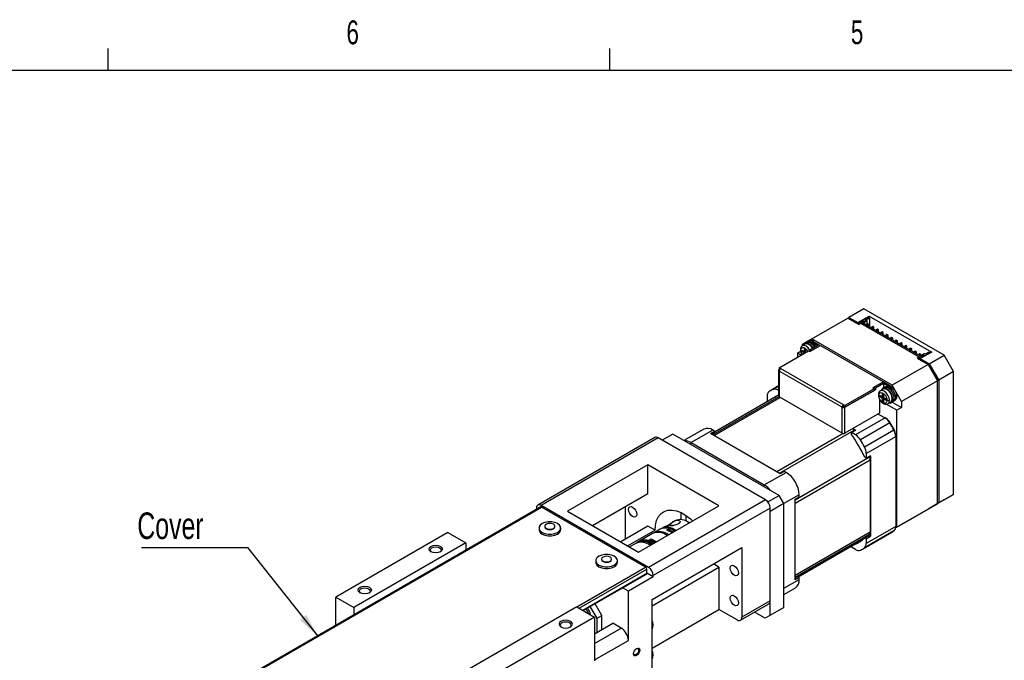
# Model space of a CAD drawing. Extents: x 11 to 421, y 5 to 275.
# Tile 4 of 7: x 107 to 205, y 211 to 275. Entities that reach past the tile are written whole.
import ezdxf
from ezdxf.enums import TextEntityAlignment as Align

# ---------------------------------------------------------------- set-up
doc = ezdxf.new("R2010")
doc.units = 0
doc.layers.get('0').update_dxf_attribs({"linetype": 'CONTINUOUS'})

# ---------------------------------------------------------------- blocks, each defined once
blk = doc.blocks.new('SW_NOTE_3')
at = {"color": 0, "linetype": 'CONTINUOUS'}
for p, q in [((-17.606, 8.829), (-7.011, 8.829)), ((-7.011, 8.829), (0, 0))]:
    blk.add_line(p, q, dxfattribs=at)
blk.add_solid([(0, 0), (-1.179, 2.128), (-1.806, 1.631)], dxfattribs=at)
at = {"color": 0, "linetype": 'CONTINUOUS', "width": 0.7}
blk.add_text('Cover', height=2.6458, dxfattribs=at).set_placement((-18.009, 8.896), align=Align.BOTTOM_LEFT)

msp = doc.modelspace()

# ---------------------------------------------------------------- linework, layer by layer
at = {"color": 7, "linetype": 'CONTINUOUS'}
for p, q in [((115.9129, 270.3087), (115.9129, 272.4626)), ((165.9192, 270.3087), (165.9192, 272.4626)), ((15.9068, 270.3087), (415.9568, 270.3087)), ((191.2493, 246.523), (189.7644, 245.6658)), ((199.2632, 241.8967), (191.2493, 246.523)), ((186.0639, 243.5295), (189.6465, 245.5977)), ((189.6465, 245.5977), (190.7543, 244.9582)), ((189.6466, 245.5977), (189.7644, 245.6658)), ((189.7644, 245.6658), (190.6601, 245.1487)), ((190.6601, 245.1487), (191.7914, 245.8018)), ((191.6972, 245.693), (190.7072, 245.1215)), ((191.4143, 245.4344), (191.7797, 245.6453)), ((191.4945, 245.3882), (191.4143, 245.4344)), ((191.4615, 245.4072), (191.8032, 245.6045)), ((191.6972, 245.693), (191.7797, 245.6453)), ((191.8032, 245.6045), (191.7797, 245.6453)), ((191.7914, 245.8018), (198.014, 242.2096)), ((191.7914, 245.6249), (191.7914, 245.8018)), ((191.8032, 245.6045), (191.8032, 244.7473)), ((190.6601, 245.0126), (190.6601, 245.1487)), ((190.8133, 245.0602), (190.7072, 245.1215)), ((190.7072, 245.1215), (190.7072, 244.9854)), ((190.9429, 245.067), (190.7543, 244.9582)), ((190.8133, 245.0602), (190.9311, 245.1283)), ((190.8188, 244.9954), (190.8133, 245.0602)), ((190.9311, 245.1283), (196.8473, 241.713)), ((190.9311, 245.1283), (190.9366, 245.0634)), ((196.7412, 241.7198), (190.9429, 245.067)), ((191.0136, 245.2031), (191.2446, 245.3365)), ((196.9769, 241.7606), (191.0136, 245.2031)), ((191.0608, 245.1759), (191.2682, 245.2956)), ((191.2446, 245.3365), (191.3247, 245.2902)), ((191.2682, 245.2956), (191.2446, 245.3365)), ((191.2682, 245.2956), (191.2682, 245.0562)), ((191.3247, 245.2739), (191.5227, 245.3882)), ((191.3247, 245.2194), (191.5699, 245.361)), ((191.3247, 245.2902), (191.3247, 245.2739)), ((191.3247, 245.2739), (191.3247, 245.2194)), ((191.3247, 245.2194), (191.3247, 245.0235)), ((191.5227, 245.3882), (191.4945, 245.3882)), ((191.5699, 245.361), (191.5227, 245.3882)), ((191.6618, 245.033), (191.544, 244.965)), ((191.544, 244.965), (191.544, 244.897)), ((191.6618, 244.8969), (191.544, 244.965)), ((191.5699, 244.9799), (191.5699, 245.361)), ((191.7797, 244.965), (191.6618, 245.033)), ((191.6618, 244.8969), (191.7797, 244.965)), ((191.6618, 244.8289), (191.6618, 244.8969)), ((191.7797, 244.7609), (191.7797, 244.965)), ((192.1332, 244.7609), (192.0154, 244.6928)), ((192.0154, 244.6928), (192.0154, 244.6248)), ((192.1332, 244.6248), (192.0154, 244.6928)), ((192.2511, 244.6928), (192.1332, 244.7609)), ((192.1332, 244.6248), (192.2511, 244.6928)), ((192.1332, 244.5568), (192.1332, 244.6248)), ((192.2511, 244.4888), (192.2511, 244.6928)), ((192.6046, 244.4887), (192.4868, 244.4207)), ((192.7225, 244.4207), (192.6046, 244.4887)), ((186.0639, 243.5295), (185.1211, 242.985)), ((194.0778, 238.9032), (186.0639, 243.5295)), ((192.4868, 244.4207), (192.4868, 244.3527)), ((192.6046, 244.3527), (192.4868, 244.4207)), ((192.6046, 244.3527), (192.7225, 244.4207)), ((192.6046, 244.2847), (192.6046, 244.3527)), ((192.7225, 244.2166), (192.7225, 244.4207)), ((193.076, 244.2166), (192.9582, 244.1486)), ((192.9582, 244.1486), (192.9582, 244.0806)), ((193.076, 244.0805), (192.9582, 244.1486)), ((193.1939, 244.1486), (193.076, 244.2166)), ((193.076, 244.0805), (193.1939, 244.1486)), ((193.076, 244.0125), (193.076, 244.0805)), ((193.1939, 243.9445), (193.1939, 244.1486)), ((193.5474, 243.9445), (193.4296, 243.8764)), ((193.4296, 243.8764), (193.4296, 243.8084)), ((193.5474, 243.8084), (193.4296, 243.8764)), ((193.6653, 243.8764), (193.5474, 243.9445)), ((193.5474, 243.8084), (193.6653, 243.8764)), ((193.5474, 243.7404), (193.5474, 243.8084)), ((193.6653, 243.6724), (193.6653, 243.8764)), ((194.0188, 243.6723), (193.901, 243.6043)), ((193.901, 243.6043), (193.901, 243.5363)), ((194.0188, 243.5363), (193.901, 243.6043)), ((194.1367, 243.6043), (194.0188, 243.6723)), ((194.0188, 243.5363), (194.1367, 243.6043)), ((194.0188, 243.4683), (194.0188, 243.5363)), ((194.1367, 243.4002), (194.1367, 243.6043)), ((185.1211, 242.8437), (185.1211, 242.985)), ((185.4061, 243.0087), (185.1232, 242.8454)), ((185.3214, 242.3388), (185.3214, 242.5021)), ((185.5142, 243.1481), (185.3727, 243.0664)), ((185.6237, 243.2305), (185.5058, 243.1625)), ((185.7956, 243.3138), (185.7061, 243.2622)), ((186.6531, 242.8627), (185.8517, 242.4001)), ((185.8777, 242.2518), (186.9383, 242.8641)), ((186.2289, 243.2709), (186.0874, 243.1893)), ((186.0874, 243.1893), (186.6531, 242.8627)), ((186.2289, 243.2709), (186.7946, 242.9444)), ((186.8531, 242.8149), (186.8531, 242.8627)), ((186.9383, 242.8641), (193.2033, 239.2474)), ((194.4902, 243.4002), (194.3724, 243.3322)), ((194.3724, 243.3322), (194.3724, 243.2642)), ((194.4902, 243.2641), (194.3724, 243.3322)), ((194.6081, 243.3322), (194.4902, 243.4002)), ((194.4902, 243.2641), (194.6081, 243.3322)), ((194.4902, 243.1961), (194.4902, 243.2641)), ((194.6081, 243.1281), (194.6081, 243.3322)), ((194.9616, 243.1281), (194.8438, 243.06)), ((194.8438, 243.06), (194.8438, 242.992)), ((194.9616, 242.992), (194.8438, 243.06)), ((195.0795, 243.06), (194.9616, 243.1281)), ((194.9616, 242.992), (195.0795, 243.06)), ((194.9616, 242.924), (194.9616, 242.992)), ((195.0795, 242.8559), (195.0795, 243.06)), ((195.433, 242.8559), (195.3152, 242.7879)), ((195.3152, 242.7879), (195.3152, 242.7199)), ((195.433, 242.7199), (195.3152, 242.7879)), ((195.5509, 242.7879), (195.433, 242.8559)), ((195.433, 242.7199), (195.5509, 242.7879)), ((195.433, 242.6518), (195.433, 242.7199)), ((195.5509, 242.5838), (195.5509, 242.7879)), ((195.9044, 242.5838), (195.7866, 242.5157)), ((195.7866, 242.5157), (195.7866, 242.4477)), ((195.9044, 242.4477), (195.7866, 242.5157)), ((196.0223, 242.5157), (195.9044, 242.5838)), ((195.9044, 242.4477), (196.0223, 242.5157)), ((196.0223, 242.3117), (196.0223, 242.5157)), ((182.8135, 240.6489), (185.7339, 242.3348)), ((184.6497, 242.1141), (184.9408, 242.2822)), ((184.6497, 242.1141), (184.6497, 241.7089)), ((185.0006, 241.9115), (184.6497, 242.1141)), ((185.0857, 242.366), (185.2271, 242.2843)), ((185.2271, 242.1482), (185.0857, 242.2299)), ((185.3686, 242.2299), (185.2271, 242.1482)), ((185.2895, 242.2755), (185.3686, 242.2299)), ((185.2938, 242.2777), (185.4352, 242.3594)), ((185.4393, 242.362), (185.4352, 242.3594)), ((185.4393, 242.4362), (185.4393, 242.2707)), ((185.7339, 242.3348), (185.8777, 242.2518)), ((185.8517, 242.4001), (185.9932, 242.3184)), ((185.8517, 242.4001), (185.8517, 242.2667)), ((195.9044, 242.3797), (195.9044, 242.4477)), ((196.3758, 242.3116), (196.258, 242.2436)), ((196.258, 242.2436), (196.258, 242.1756)), ((196.3758, 242.1756), (196.258, 242.2436)), ((196.4937, 242.2436), (196.3758, 242.3116)), ((196.3758, 242.1756), (196.4937, 242.2436)), ((196.3758, 242.1076), (196.3758, 242.1756)), ((196.4937, 242.0395), (196.4937, 242.2436)), ((196.5526, 241.6109), (196.7412, 241.7198)), ((196.5526, 241.6109), (197.6604, 240.9714)), ((196.7294, 241.6449), (196.7173, 241.5158)), ((196.8473, 242.0395), (196.7294, 241.9715)), ((196.7294, 241.9715), (196.7294, 241.9035)), ((196.8473, 241.9034), (196.7294, 241.9715)), ((196.8473, 241.713), (196.7294, 241.6449)), ((196.8355, 241.5837), (196.7294, 241.6449)), ((196.7412, 241.7198), (196.7412, 241.6517)), ((196.8355, 241.5837), (197.8254, 242.1552)), ((196.8355, 241.4476), (196.8355, 241.5837)), ((196.9651, 241.9715), (196.8473, 242.0395)), ((196.8473, 241.9034), (196.9651, 241.9715)), ((196.8473, 241.8354), (196.8473, 241.9034)), ((198.014, 242.2096), (196.8826, 241.5565)), ((196.8826, 241.5565), (196.8826, 241.4204)), ((196.8826, 241.5565), (197.7783, 241.0394)), ((196.9651, 241.7674), (196.9651, 241.9715)), ((197.2079, 241.8939), (196.9769, 241.7606)), ((197.0523, 241.913), (197.0995, 241.9402)), ((197.0523, 241.8041), (197.0523, 241.913)), ((197.2974, 242.0545), (197.0995, 241.9402)), ((197.0995, 241.9402), (197.1277, 241.9402)), ((197.1277, 241.9402), (197.2079, 241.8939)), ((197.1277, 241.8477), (197.1277, 241.9402)), ((197.2974, 242.0382), (197.2974, 242.0545)), ((197.3776, 241.9919), (197.2974, 242.0382)), ((197.7429, 242.2028), (197.3776, 241.9919)), ((197.7429, 242.2028), (197.8254, 242.1552)), ((197.7783, 241.0394), (199.2632, 241.8967)), ((197.8254, 242.1552), (197.8254, 242.1008)), ((200.206, 240.2637), (199.2632, 241.8967)), ((182.9573, 240.5659), (182.8135, 240.6489)), ((182.8135, 240.6489), (182.8135, 240.4856)), ((182.955, 240.5645), (182.9573, 240.5659)), ((189.2199, 236.9478), (182.955, 240.5645)), ((197.6604, 240.9714), (194.0778, 238.9032)), ((197.6604, 240.9714), (198.6032, 239.3384)), ((197.6604, 240.9714), (197.7295, 240.9315)), ((197.7295, 240.9315), (197.6949, 240.9116)), ((197.7295, 240.9315), (198.6032, 239.4181)), ((197.7783, 241.0394), (198.7211, 239.4064)), ((182.7526, 240.3999), (182.7526, 237.8141)), ((182.8159, 240.4842), (182.8112, 240.4815)), ((182.8112, 240.3182), (182.8112, 237.7325)), ((182.8112, 240.3182), (182.8135, 240.3169)), ((182.8561, 240.461), (182.8135, 240.4856)), ((189.0785, 236.7029), (182.8135, 240.3196)), ((182.8135, 240.3169), (182.8135, 240.3196)), ((200.206, 240.2637), (198.7211, 239.4064)), ((200.206, 228.0156), (200.206, 240.2637)), ((182.7526, 238.8278), (181.9808, 238.3822)), ((193.2033, 239.2474), (192.1426, 238.6351)), ((192.1426, 238.6351), (192.2864, 238.5521)), ((192.2628, 238.699), (193.0642, 239.1617)), ((192.4043, 238.6174), (192.2628, 238.699)), ((192.2628, 238.5657), (192.2628, 238.699)), ((193.2057, 239.08), (192.4043, 238.6174)), ((192.4043, 238.6174), (192.4043, 238.4541)), ((193.2923, 238.6578), (193.1509, 238.5762)), ((193.2033, 239.2474), (193.2033, 239.1955)), ((193.2057, 239.08), (193.2057, 238.6078)), ((193.7713, 238.7535), (193.2057, 239.08)), ((193.4018, 238.7403), (193.284, 238.6723)), ((193.3471, 239.1617), (193.9128, 238.8351)), ((193.7713, 238.7535), (193.9128, 238.8351)), ((195.0206, 237.2702), (194.0778, 238.9032)), ((198.6032, 239.3384), (195.0206, 237.2702)), ((198.6032, 239.4181), (198.5687, 239.3982)), ((198.6032, 239.4181), (198.6032, 239.3384)), ((198.6032, 227.0903), (198.6032, 239.3384)), ((198.7211, 239.4064), (198.7211, 227.1583)), ((182.7526, 237.9041), (176.3765, 234.2232)), ((181.5973, 237.8134), (181.5973, 237.3444)), ((182.7526, 238.3786), (182.6643, 238.4296)), ((189.0809, 234.1131), (182.8112, 237.7325)), ((189.3637, 236.6988), (192.4043, 238.4541)), ((192.2864, 238.5521), (189.3661, 236.8662)), ((192.2864, 238.3888), (189.3661, 236.7029)), ((192.2864, 238.5521), (192.2864, 238.3888)), ((192.4043, 238.4541), (192.2864, 238.5221)), ((192.8639, 237.8757), (193.0053, 237.7941)), ((193.0053, 237.658), (192.8639, 237.7396)), ((193.1842, 238.5184), (192.9014, 238.3552)), ((193.1467, 237.7396), (193.0053, 237.658)), ((193.0676, 237.7853), (193.1467, 237.7396)), ((193.072, 237.7875), (193.2134, 237.8691)), ((193.0996, 237.8485), (193.0996, 238.0118)), ((193.241, 237.5763), (193.0996, 237.4947)), ((193.2174, 237.8718), (193.2134, 237.8691)), ((193.2174, 237.946), (193.2174, 237.7805)), ((193.241, 237.5763), (193.241, 237.4851)), ((193.3117, 237.6172), (193.4531, 237.5356)), ((181.6902, 237.2908), (181.5973, 237.3444)), ((189.2199, 236.7818), (189.0785, 236.7002)), ((189.0785, 236.7002), (189.0785, 236.7029)), ((189.0785, 236.7002), (189.0809, 236.6988)), ((189.0809, 234.1131), (189.0809, 236.6988)), ((189.2223, 236.9492), (189.2199, 236.9478)), ((189.2223, 236.7859), (189.2199, 236.7845)), ((189.2199, 236.7845), (189.2199, 236.7818)), ((189.2199, 236.7818), (189.2223, 236.7805)), ((189.3661, 236.8662), (189.2223, 236.9492)), ((189.2223, 236.7859), (189.2223, 236.9492)), ((189.3661, 236.7029), (189.2223, 236.7859)), ((189.2223, 236.7805), (189.227, 236.7832)), ((189.3637, 234.1131), (189.3637, 236.6988)), ((189.3661, 236.8662), (189.3661, 236.7029)), ((192.805, 237.4334), (192.805, 236.0997)), ((192.9178, 237.341), (192.805, 237.4061)), ((193.0996, 237.3314), (193.0996, 237.4947)), ((193.2174, 237.4267), (193.2174, 237.2633)), ((193.3865, 237.5693), (193.2451, 237.4877)), ((193.4531, 237.3995), (193.3117, 237.4811)), ((193.3865, 237.5693), (193.3908, 237.5715)), ((194.5492, 236.3992), (193.4924, 237.0093)), ((193.6513, 237.0561), (193.9342, 237.2194)), ((193.9675, 237.1616), (194.1089, 237.2433)), ((194.0835, 237.2123), (195.0206, 236.6714)), ((194.1173, 237.2288), (194.2351, 237.2969)), ((194.3037, 237.3524), (194.3461, 237.3769)), ((195.0206, 236.6714), (194.5492, 236.3992)), ((195.0206, 237.2702), (195.0206, 236.6714)), ((192.805, 236.0997), (189.3637, 234.1131)), ((193.3643, 235.6407), (190.4298, 233.9467)), ((192.6871, 236.0317), (193.3643, 235.6407)), ((193.3643, 235.6407), (193.4821, 235.5727)), ((194.5492, 224.7499), (194.5492, 236.3992)), ((193.8417, 235.151), (190.9072, 233.4569)), ((193.88, 235.1645), (193.8417, 235.151)), ((170.4099, 233.6835), (158.7427, 226.9482)), ((170.7432, 233.6505), (159.076, 226.9152)), ((181.4441, 227.473), (170.7432, 233.6505)), ((172.2046, 234.0314), (171.144, 233.4192)), ((182.8112, 227.9084), (172.2046, 234.0314)), ((175.2831, 234.5236), (173.3176, 233.3889)), ((176.1997, 234.4328), (174.0195, 233.1742)), ((175.964, 234.0927), (176.3765, 234.3308)), ((182.9172, 230.0787), (175.964, 234.0927)), ((176.3765, 234.1427), (176.127, 233.9986)), ((176.3765, 234.3308), (176.1997, 234.4328)), ((176.3765, 234.3308), (176.3765, 234.1427)), ((190.0237, 234.1811), (190.4362, 234.4192)), ((190.0237, 233.993), (190.0237, 234.1811)), ((190.4298, 233.9467), (190.0237, 234.1811)), ((190.1651, 234.5757), (190.4362, 234.4192)), ((190.285, 234.408), (190.324, 234.3545)), ((191.3113, 232.7569), (194.2458, 234.4509)), ((191.4968, 232.0985), (194.4313, 233.7926)), ((194.2458, 234.4509), (194.2767, 234.4773)), ((194.4313, 233.9287), (194.4313, 233.7926)), ((194.4313, 233.7926), (194.4313, 224.8253)), ((174.0195, 233.1742), (181.3263, 228.9561)), ((191.4968, 231.6296), (191.3339, 231.7236)), ((191.4968, 232.0985), (191.4968, 231.6296)), ((191.9093, 231.8677), (191.4968, 231.6296)), ((191.7972, 231.8029), (191.824, 231.7424)), ((191.9093, 231.8677), (191.9093, 223.8384)), ((169.7297, 230.97), (161.7158, 226.3437)), ((176.8008, 226.8879), (169.7297, 230.97)), ((169.7297, 228.1121), (169.7297, 230.97)), ((191.8857, 231.4764), (191.8857, 224.2569)), ((181.3263, 228.9561), (183.5065, 230.2147)), ((183.3297, 230.3168), (182.9172, 230.0787)), ((183.3297, 230.3168), (183.5065, 230.2147)), ((164.1911, 224.9147), (169.7297, 228.1121)), ((181.6846, 227.258), (182.8112, 227.9084)), ((183.2826, 227.0919), (182.8112, 227.9084)), ((184.3904, 227.5271), (184.8029, 227.7652)), ((184.8029, 227.7652), (184.8029, 227.9694)), ((200.206, 228.0156), (198.7211, 227.1583)), ((199.2632, 227.4711), (200.206, 228.0156)), ((169.7768, 220.7377), (159.076, 226.9152)), ((167.4434, 226.7922), (167.4434, 223.5261)), ((168.7869, 222.2616), (176.8008, 226.8879)), ((181.4441, 227.473), (169.7768, 220.7377)), ((183.2826, 227.0919), (181.9155, 226.3027)), ((183.2826, 216.749), (183.2826, 227.0919)), ((184.3904, 219.4978), (184.3904, 227.5271)), ((194.5492, 224.7499), (198.6032, 227.0903)), ((198.6032, 227.0903), (197.6604, 226.5458)), ((199.2632, 227.4711), (197.7783, 226.6139)), ((198.7211, 227.1583), (197.7783, 226.6139)), ((159.0398, 226.7601), (107.1853, 196.8252)), ((107.2686, 196.8169), (159.1231, 226.7519)), ((158.6046, 226.6429), (158.6046, 226.5089)), ((169.494, 220.7649), (159.1231, 226.7519)), ((161.7158, 226.3437), (168.7869, 222.2616)), ((181.9155, 226.6565), (170.2483, 219.9212)), ((181.9155, 217.4024), (181.9155, 226.6565)), ((197.6604, 226.5458), (194.4177, 224.6739)), ((197.7783, 226.6139), (197.7783, 226.6139)), ((159.4481, 224.8334), (159.4481, 224.7789)), ((160.4481, 224.7789), (160.4481, 224.8334)), ((169.7297, 224.8459), (167.02, 223.2816)), ((170.4368, 224.4377), (169.7297, 224.8459)), ((171.5388, 224.8347), (171.7267, 224.9431)), ((172.3916, 225.3797), (172.1521, 225.2414)), ((173.7959, 225.2067), (173.7252, 225.2475)), ((173.8416, 225.1796), (173.7959, 225.2067)), ((194.4313, 224.8253), (191.4968, 223.1313)), ((149.7893, 224.2211), (138.617, 217.7714)), ((149.7893, 224.2211), (151.5571, 223.2006)), ((158.8647, 224.6701), (158.8647, 224.5067)), ((161.0314, 224.5067), (161.0314, 224.6701)), ((170.4368, 224.4377), (167.7271, 222.8734)), ((170.1878, 224.1075), (168.8915, 223.3591)), ((170.9303, 224.5361), (170.3292, 224.1891)), ((171.3765, 224.7937), (171.0717, 224.6177)), ((191.1134, 222.5624), (194.0479, 224.2565)), ((194.2458, 224.3811), (191.3113, 222.6871)), ((191.3339, 223.6943), (191.7464, 223.9324)), ((191.4968, 223.6002), (191.9093, 223.8384)), ((191.9093, 223.8384), (191.7464, 223.9324)), ((194.5492, 224.7499), (194.4178, 224.674)), ((151.5571, 223.2006), (140.3848, 216.7509)), ((151.5571, 223.2006), (151.5571, 222.4404)), ((168.5025, 223.1346), (167.8886, 222.7802)), ((168.75, 223.2774), (168.644, 223.2162)), ((184.71, 219.7896), (191.0865, 223.4706)), ((190.0237, 222.7495), (190.0237, 222.8571)), ((191.3339, 223.6943), (191.4968, 223.6002)), ((191.4968, 223.6002), (191.4968, 223.1313)), ((170.1304, 217.5396), (179.0871, 222.7102)), ((179.0871, 222.7102), (179.0871, 215.7696)), ((190.4298, 222.5151), (190.0237, 222.7495)), ((164.5216, 221.4044), (164.5216, 221.2411)), ((165.1049, 221.5677), (165.1049, 221.5133)), ((166.1049, 221.5133), (166.1049, 221.5677)), ((166.6883, 221.2411), (166.6883, 221.4044)), ((176.8008, 220.7639), (176.2582, 221.0771)), ((163.2733, 216.4369), (169.5773, 220.0762)), ((169.6119, 220.1525), (169.6119, 220.5608)), ((170.2483, 219.7851), (169.6119, 220.1525)), ((170.1304, 216.9132), (176.8008, 220.7639)), ((170.2483, 219.7851), (170.2483, 219.9212)), ((176.8008, 220.7639), (176.8008, 216.5451)), ((170.2483, 219.7851), (167.7734, 218.3564)), ((184.3904, 219.6859), (184.64, 219.83)), ((184.8029, 219.7359), (184.3904, 219.4978)), ((184.64, 219.83), (184.8029, 219.7359)), ((184.8029, 219.5318), (184.8029, 219.7359)), ((167.7734, 218.3564), (167.1858, 218.6956)), ((167.7734, 213.4571), (167.7734, 218.3564)), ((183.2826, 218.034), (184.4231, 218.6924)), ((138.617, 214.9703), (138.617, 217.7714)), ((138.617, 217.7714), (140.3848, 216.7509)), ((165.1335, 215.9337), (164.4506, 217.1166)), ((170.1304, 210.599), (170.1304, 217.5396)), ((178.949, 215.4644), (181.7774, 217.0972)), ((181.9155, 217.4024), (179.0871, 215.7696)), ((181.8684, 217.1923), (181.8684, 215.9326)), ((140.3848, 216.7509), (140.3848, 215.9908)), ((162.6351, 216.8054), (151.4628, 210.3557)), ((162.6351, 216.8054), (164.4028, 215.7849)), ((164.6621, 215.6616), (163.9792, 216.8444)), ((170.1304, 212.6944), (176.8008, 216.5451)), ((178.6157, 215.4974), (176.8008, 216.5451)), ((181.397, 215.6604), (180.3428, 216.269)), ((182.8112, 216.4768), (181.397, 215.6604)), ((183.2826, 216.749), (181.8684, 215.9326)), ((182.8112, 216.4768), (183.2826, 216.749)), ((164.4028, 215.7849), (153.2306, 209.3352)), ((164.4028, 215.7849), (164.4028, 211.43)), ((164.4028, 214.124), (166.2177, 215.1717)), ((164.6621, 215.6616), (165.1335, 215.9337)), ((164.6621, 214.2737), (164.6621, 215.6616)), ((165.1335, 214.5458), (165.1335, 215.9337)), ((167.0663, 214.6819), (166.2177, 215.1717)), ((181.8684, 215.9326), (181.397, 215.6604)), ((164.4498, 214.1511), (164.4028, 214.1782))]:
    msp.add_line(p, q, dxfattribs=at)
at = {"color": 8, "linetype": 'CONTINUOUS'}
for p, q in [((185.3214, 242.5021), (185.3804, 242.5361)), ((185.0857, 242.2299), (185.2036, 242.2979)), ((185.4393, 242.4068), (185.3214, 242.3388)), ((182.187, 238.491), (182.7526, 238.8175)), ((182.7808, 237.755), (176.2004, 233.9562)), ((176.3382, 233.8766), (182.9144, 237.6729)), ((182.6643, 238.4296), (182.7526, 238.4805)), ((192.8639, 237.7396), (192.9818, 237.8077)), ((193.0996, 238.0118), (193.1585, 238.0459)), ((193.2174, 237.9166), (193.0996, 237.8485)), ((193.2174, 237.3994), (193.0996, 237.3314)), ((193.4296, 237.5491), (193.3117, 237.4811)), ((193.5121, 237.4335), (193.4531, 237.3995)), ((189.195, 234.0804), (182.5902, 230.2675)), ((182.8514, 230.1167), (190.285, 234.408)), ((174.0195, 233.1742), (173.937, 233.0313)), ((191.824, 231.7424), (184.3904, 227.4511)), ((184.3904, 227.1494), (191.8857, 231.4764)), ((181.3263, 228.9561), (181.2438, 228.8132)), ((184.8029, 227.9694), (183.2826, 227.0917)), ((171.805, 224.5079), (171.7158, 224.3489)), ((191.8857, 224.2569), (184.3904, 219.9299)), ((184.3904, 219.7707), (191.824, 224.0621)), ((170.0293, 223.3877), (170.1123, 223.5376)), ((162.6351, 216.8053), (169.494, 220.7649)), ((162.8708, 216.6693), (169.6119, 220.5608)), ((163.2245, 216.4651), (169.6119, 220.1525)), ((183.2826, 218.6541), (184.8029, 219.5318)), ((164.4028, 213.1443), (167.0663, 214.6819)), ((164.4028, 211.5113), (167.7734, 213.4571))]:
    msp.add_line(p, q, dxfattribs=at)
at = {"color": 8, "linetype": 'CONTINUOUS', "flags": 128}
for points in [[(184.9679, 242.366), (184.9844, 242.4898), (185.0504, 242.6041), (185.1091, 242.6433), (185.1862, 242.6602), (185.2788, 242.6481), (185.3803, 242.6042), (185.4819, 242.5309), (185.5744, 242.4361), (185.6516, 242.3301), (185.6694, 242.2976)], [(185.8732, 242.4125), (185.7011, 242.6445), (185.4982, 242.8083), (185.2952, 242.8788), (185.1232, 242.8454), (185.1177, 242.8421)], [(193.8067, 237.3995), (193.7663, 237.6571), (193.6514, 237.9222), (193.4793, 238.1543), (193.2764, 238.318), (193.0734, 238.3886), (192.9014, 238.3551), (192.8959, 238.3519)], [(193.6513, 237.0561), (193.6514, 237.0561), (193.7663, 237.1884), (193.8067, 237.3995)]]:
    msp.add_lwpolyline(points, dxfattribs=at)
at = {"color": 7, "linetype": 'CONTINUOUS', "flags": 128}
for points in [[(186.1893, 242.595), (186.1087, 242.719), (185.9189, 242.9271), (185.7112, 243.0614), (185.5125, 243.1045), (185.3487, 243.0508), (185.2445, 242.9154)], [(185.3214, 242.5021), (185.3258, 242.5253), (185.3383, 242.54), (185.3571, 242.544), (185.3794, 242.5367), (185.4018, 242.5191), (185.421, 242.4939), (185.4342, 242.4648), (185.4393, 242.4362)], [(186.156, 242.5757), (185.984, 242.8078), (185.781, 242.9716), (185.5781, 243.0421), (185.4061, 243.0087)], [(186.3391, 242.6814), (186.1851, 242.8983), (185.9768, 243.087), (185.7612, 243.1884), (185.5673, 243.1888), (185.4312, 243.1002)], [(186.3308, 242.6766), (186.2502, 242.8007), (186.0603, 243.0088), (185.8526, 243.1431), (185.6539, 243.1862), (185.5142, 243.1481)], [(185.6237, 243.2305), (185.6345, 243.2365), (185.7634, 243.2693)], [(185.0857, 242.2299), (185.0632, 242.2481), (185.044, 242.2739), (185.0313, 242.3033), (185.0268, 242.3319), (185.0313, 242.3554), (185.044, 242.3701), (185.0632, 242.3738), (185.0857, 242.366)], [(193.7726, 237.1261), (193.9427, 237.1489), (194.0708, 237.2643), (194.1325, 237.4582), (194.1198, 237.7055), (194.0342, 237.9739), (193.8869, 238.2288), (193.6971, 238.4369), (193.4893, 238.5712), (193.2907, 238.6143), (193.1269, 238.5606), (193.0226, 238.4252)], [(194.2899, 237.6104), (194.2501, 237.8792), (194.1361, 238.1576), (193.9633, 238.408), (193.755, 238.5967), (193.5394, 238.6981), (193.3455, 238.6986), (193.2094, 238.61)], [(194.1089, 237.2433), (194.2123, 237.346), (194.274, 237.5399), (194.2612, 237.7871), (194.1756, 238.0556), (194.0283, 238.3104), (193.8385, 238.5185), (193.6308, 238.6528), (193.4321, 238.6959), (193.2923, 238.6578)], [(193.4018, 238.7403), (193.4692, 238.7683), (193.6671, 238.7636), (193.8859, 238.6556), (194.0954, 238.4593)], [(193.9128, 238.8351), (194.1224, 238.6714), (194.3067, 238.4421), (194.4435, 238.1749), (194.5163, 237.9019), (194.5163, 237.6561), (194.4435, 237.4672), (194.3461, 237.3769)], [(182.4201, 237.7122), (182.4606, 237.7441), (182.5754, 237.8285)], [(192.746, 237.8757), (192.7625, 237.9996), (192.8285, 238.1139), (192.8873, 238.153), (192.9644, 238.1699), (193.057, 238.1579), (193.1585, 238.1139), (193.26, 238.0406), (193.3526, 237.9458), (193.4297, 237.8399), (193.4885, 237.7329), (193.5545, 237.5424), (193.571, 237.3995)], [(193.571, 237.3995), (193.5545, 237.2756), (193.4885, 237.1613), (193.4297, 237.1222), (193.3526, 237.1053), (193.26, 237.1173), (193.1585, 237.1613), (193.057, 237.2345), (192.9644, 237.3294), (192.8873, 237.4353), (192.8285, 237.5423), (192.7625, 237.7328), (192.746, 237.8757)], [(192.8639, 237.7396), (192.8413, 237.7578), (192.8222, 237.7836), (192.8094, 237.8131), (192.805, 237.8417), (192.8094, 237.8651), (192.8222, 237.8798), (192.8413, 237.8836), (192.8639, 237.8757)], [(193.0996, 238.0118), (193.104, 238.0351), (193.1165, 238.0498), (193.1353, 238.0538), (193.1576, 238.0464), (193.18, 238.0288), (193.1992, 238.0036), (193.2123, 237.9746), (193.2174, 237.946)], [(193.9342, 237.2194), (193.9342, 237.2194), (194.0492, 237.3517), (194.0895, 237.5628), (194.0492, 237.8204), (193.9342, 238.0855), (193.7622, 238.3175), (193.5592, 238.4813), (193.3563, 238.5519), (193.1842, 238.5184)], [(194.026, 237.1954), (194.1361, 237.2407), (194.2501, 237.3875), (194.2899, 237.6104)], [(194.0954, 238.4593), (194.2243, 238.2777), (194.3237, 238.0772), (194.3863, 237.8725), (194.4077, 237.6784), (194.3863, 237.509), (194.3237, 237.3767), (194.2351, 237.2969)], [(192.8561, 237.4348), (192.8939, 237.3697), (193.017, 237.2221), (193.1642, 237.1025), (193.339, 237.0232), (193.4724, 237.0066), (193.5559, 237.0179), (193.6514, 237.0562)], [(193.2174, 237.2633), (193.213, 237.2399), (193.2002, 237.2252), (193.1811, 237.2215), (193.1585, 237.2293), (193.136, 237.2475), (193.1168, 237.2733), (193.1041, 237.3028), (193.0996, 237.3314)], [(193.4531, 237.5356), (193.4757, 237.5174), (193.4948, 237.4916), (193.5076, 237.4621), (193.5121, 237.4335), (193.5076, 237.41), (193.4948, 237.3953), (193.4757, 237.3916), (193.4531, 237.3995)], [(167.7852, 226.5128), (167.8166, 226.677), (167.906, 226.7799), (168.0398, 226.8059), (168.1976, 226.751), (168.3555, 226.6237), (168.4893, 226.4432), (168.5787, 226.237), (168.6101, 226.0366), (168.5787, 225.8725), (168.4893, 225.7695), (168.3555, 225.7435), (168.1976, 225.7984), (168.0398, 225.9258), (167.906, 226.1063), (167.8166, 226.3124), (167.7852, 226.5128)], [(170.4368, 224.4377), (170.4754, 224.953), (170.5901, 225.4098), (170.7777, 225.7954), (171.0332, 226.0995), (171.3496, 226.3138), (171.7182, 226.4323), (172.1291, 226.4519), (172.5709, 226.372), (173.0317, 226.1947), (173.4988, 225.9251), (173.9596, 225.5703), (174.1751, 225.3722)], [(173.0539, 225.4925), (173.0295, 225.9345), (173.0387, 226.1914)], [(159.182, 225.1123), (158.9828, 224.954), (158.8781, 224.7679), (158.8781, 224.5722), (158.9828, 224.3861), (159.182, 224.2278), (159.4562, 224.1128), (159.7786, 224.0524), (160.1175, 224.0524), (160.4399, 224.1128), (160.7141, 224.2278), (160.9133, 224.3861), (161.0181, 224.5722), (161.0181, 224.7679), (160.9133, 224.954), (160.7141, 225.1123), (160.4399, 225.2273), (160.1175, 225.2878), (159.7786, 225.2878), (159.4562, 225.2273), (159.182, 225.1123)], [(159.5945, 225.0375), (159.4861, 224.9438), (159.4481, 224.8334), (159.4861, 224.7229), (159.5945, 224.6293), (159.7567, 224.5667), (159.9481, 224.5447), (160.1394, 224.5667), (160.3016, 224.6293), (160.41, 224.7229), (160.4481, 224.8334), (160.41, 224.9438), (160.3016, 225.0375), (160.1394, 225.1), (159.9481, 225.122), (159.7567, 225.1), (159.5945, 225.0375)], [(171.7267, 224.9431), (172.0662, 225.1888), (172.4969, 225.3977), (172.7433, 225.434), (172.8826, 225.3909), (172.9304, 225.3069), (172.8931, 225.1937), (172.7814, 225.0877), (172.6159, 225.0006), (172.4144, 224.9368), (172.1955, 224.8955), (171.9756, 224.8712), (171.7646, 224.8557), (171.5288, 224.8338), (171.3787, 224.7895)], [(172.2207, 224.9023), (171.9992, 224.9521), (171.7267, 224.9431)], [(158.8647, 224.5067), (158.8781, 224.4089), (158.9828, 224.2228), (159.182, 224.0645), (159.4562, 223.9495), (159.7786, 223.8891), (160.1175, 223.8891), (160.4399, 223.9495), (160.7141, 224.0645)], [(159.4481, 224.7789), (159.4861, 224.6685), (159.5945, 224.5748), (159.7567, 224.5123), (159.9481, 224.4903), (160.1394, 224.5123), (160.3016, 224.5748), (160.41, 224.6685), (160.4481, 224.7789), (160.4481, 224.7789)], [(171.6636, 224.4263), (171.634, 224.4412), (171.6188, 224.4595), (171.6186, 224.4749), (171.6274, 224.4877), (171.6449, 224.4999), (171.6661, 224.5085), (171.6907, 224.5146), (171.7282, 224.5186), (171.7743, 224.5157), (171.805, 224.5079)], [(172.145, 224.1816), (172.0364, 224.2493), (171.6636, 224.4263)], [(171.805, 224.5079), (172.1778, 224.331), (172.2713, 224.2731)], [(191.824, 224.0621), (191.6644, 223.8976), (191.6298, 223.8651)], [(148.0922, 222.8332), (148.3085, 222.9166), (148.5636, 222.9459), (148.8188, 222.9166), (149.035, 222.8332), (149.1796, 222.7083), (149.2303, 222.561), (149.1796, 222.4138), (149.035, 222.2889), (148.8188, 222.2055), (148.5636, 222.1762), (148.3085, 222.2055), (148.0922, 222.2889), (147.9477, 222.4138), (147.897, 222.561), (147.9477, 222.7083), (148.0922, 222.8332)], [(169.9709, 223.456), (169.9414, 223.4708), (169.9262, 223.4889), (169.9261, 223.5042), (169.9348, 223.517), (169.9524, 223.5291), (169.9735, 223.5378), (169.9981, 223.5439), (170.0357, 223.548), (170.0817, 223.5452), (170.1123, 223.5376)], [(170.4446, 223.2186), (170.3436, 223.2808), (169.9709, 223.456)], [(170.1123, 223.5376), (170.485, 223.3625), (170.586, 223.3002)], [(190.9312, 223.3543), (190.8014, 223.2974), (190.7528, 223.278)], [(148.1415, 222.2632), (148.0644, 222.3385), (148.0233, 222.4579), (148.0644, 222.5773), (148.1816, 222.6785)], [(148.1816, 222.6785), (148.3569, 222.7461), (148.5636, 222.7698), (148.7704, 222.7461), (148.9457, 222.6785), (149.0628, 222.5773), (149.104, 222.4579), (149.0628, 222.3385), (148.9858, 222.2632)], [(164.8389, 221.8466), (164.6397, 221.6883), (164.5349, 221.5023), (164.5349, 221.3066), (164.6397, 221.1205), (164.8389, 220.9622), (165.1131, 220.8472), (165.4354, 220.7867), (165.7744, 220.7867), (166.0967, 220.8472), (166.371, 220.9622), (166.5702, 221.1205), (166.6749, 221.3066), (166.6749, 221.5023), (166.5702, 221.6883), (166.371, 221.8466), (166.0967, 221.9617), (165.7744, 222.0221), (165.4354, 222.0221), (165.1131, 221.9617), (164.8389, 221.8466)], [(164.5216, 221.2411), (164.5349, 221.1433), (164.6397, 220.9572), (164.8389, 220.7989), (165.1131, 220.6839), (165.4354, 220.6234), (165.7744, 220.6234), (166.0967, 220.6839), (166.371, 220.7989)], [(165.2514, 221.7718), (165.143, 221.6782), (165.1049, 221.5677), (165.143, 221.4573), (165.2514, 221.3636), (165.4136, 221.3011), (165.6049, 221.2791), (165.7963, 221.3011), (165.9585, 221.3636), (166.0669, 221.4573), (166.1049, 221.5677), (166.0669, 221.6782), (165.9585, 221.7718), (165.7963, 221.8344), (165.6049, 221.8564), (165.4136, 221.8344), (165.2514, 221.7718)], [(165.1049, 221.5133), (165.143, 221.4028), (165.2514, 221.3092), (165.4136, 221.2466), (165.6049, 221.2247), (165.7963, 221.2466), (165.9585, 221.3092), (166.0669, 221.4028), (166.1049, 221.5133), (166.1049, 221.5133)], [(177.9204, 220.6619), (177.9518, 220.8261), (178.0412, 220.929), (178.175, 220.955), (178.3328, 220.9001), (178.4907, 220.7727), (178.6245, 220.5922), (178.7139, 220.3861), (178.7453, 220.1857), (178.7139, 220.0215), (178.6245, 219.9186), (178.4907, 219.8926), (178.3328, 219.9475), (178.175, 220.0749), (178.0412, 220.2554), (177.9518, 220.4615), (177.9204, 220.6619)], [(141.0212, 218.7511), (141.2375, 218.8346), (141.4926, 218.8639), (141.7477, 218.8346), (141.964, 218.7511), (142.1085, 218.6263), (142.1592, 218.479), (142.1085, 218.3317), (141.964, 218.2069), (141.7477, 218.1234), (141.4926, 218.0941), (141.2375, 218.1234), (141.0212, 218.2069), (140.8767, 218.3317), (140.8259, 218.479), (140.8767, 218.6263), (141.0212, 218.7511)], [(141.0705, 218.1811), (140.9934, 218.2565), (140.9522, 218.3758), (140.9934, 218.4952), (141.1105, 218.5964)], [(141.1105, 218.5964), (141.2858, 218.664), (141.4926, 218.6878), (141.6994, 218.664), (141.8747, 218.5964), (141.9918, 218.4952), (142.0329, 218.3758), (141.9918, 218.2565), (141.9147, 218.1811)], [(177.9204, 217.6679), (177.9518, 217.8321), (178.0412, 217.935), (178.175, 217.961), (178.3328, 217.9061), (178.4907, 217.7788), (178.6245, 217.5982), (178.7139, 217.3921), (178.7453, 217.1917), (178.7139, 217.0275), (178.6245, 216.9246), (178.4907, 216.8986), (178.3328, 216.9535), (178.175, 217.0809), (178.0412, 217.2614), (177.9518, 217.4675), (177.9204, 217.6679)], [(161.9987, 214.8052), (162.1432, 214.93), (162.1939, 215.0773), (162.1432, 215.2246), (161.9987, 215.3494), (161.7824, 215.4329), (161.5273, 215.4622), (161.2721, 215.4329), (161.0559, 215.3494), (160.9113, 215.2246), (160.8606, 215.0773), (160.9113, 214.93), (161.0559, 214.8052), (161.2721, 214.7217), (161.5273, 214.6924), (161.7824, 214.7217), (161.9987, 214.8052)], [(161.9494, 214.7794), (162.0265, 214.8548), (162.0676, 214.9741), (162.0265, 215.0935), (161.9093, 215.1947), (161.734, 215.2623), (161.5273, 215.2861), (161.3205, 215.2623), (161.1452, 215.1947), (161.0281, 215.0935), (160.9869, 214.9741), (161.0281, 214.8548), (161.1052, 214.7794)], [(168.2919, 212.1234), (168.3152, 212.2723), (168.3817, 212.4254), (168.4811, 212.5595), (168.5983, 212.6541), (168.7156, 212.6949), (168.815, 212.6756), (168.8814, 212.5991), (168.9048, 212.4772), (168.8814, 212.3283), (168.815, 212.1752), (168.7156, 212.0411), (168.5983, 211.9464), (168.4811, 211.9057), (168.3817, 211.925), (168.3152, 212.0014), (168.2919, 212.1234)], [(168.5681, 212.6349), (168.6362, 212.6541), (168.717, 212.6384), (168.771, 212.5763), (168.79, 212.4772), (168.771, 212.3562), (168.717, 212.2317), (168.6362, 212.1228), (168.5409, 212.0459), (168.4456, 212.0127), (168.3649, 212.0284), (168.3109, 212.0906), (168.2934, 212.1591)]]:
    msp.add_lwpolyline(points, dxfattribs=at)
at = {"color": 7, "linetype": 'CONTINUOUS'}
for centre, radius, start, end in [((185.3846, 242.4593), 0.4663, 124.118104, 183.112261), ((185.808, 242.754), 0.5173, 57.303021, 94.953138), ((185.6094, 242.3413), 0.9407, 25.715009, 80.582438), ((185.9777, 242.9438), 0.4125, 52.485264, 116.204277), ((186.7636, 242.8627), 0.0873, 290.783421, 69.21658), ((185.8729, 242.4524), 0.954, 181.10779, 213.562481), ((185.2639, 242.3294), 0.0582, 230.796715, 9.214037), ((185.1258, 241.9856), 0.1916, 29.512525, 58.06952), ((185.2672, 242.0672), 0.1916, 29.512525, 58.069519), ((185.6308, 242.2772), 0.1917, 181.932603, 210.494349), ((183.1206, 240.3056), 0.3074, 122.605478, 177.394522), ((182.8422, 240.3999), 0.0873, 110.783421, 249.216579), ((193.2057, 238.8887), 0.3074, 62.609672, 117.390328), ((193.1776, 237.7736), 1.1457, 36.760951, 58.783994), ((182.1139, 237.8585), 0.5185, 129.681348, 184.993431), ((183.5048, 235.7423), 3.0483, 115.614805, 124.395946), ((183.767, 235.2881), 2.8059, 111.192526, 128.828597), ((182.3671, 238.0049), 0.5184, 55.008701, 110.330115), ((182.8527, 237.8241), 0.1006, 185.694799, 245.625342), ((193.1628, 237.9691), 0.4663, 124.118104, 183.112261), ((193.6511, 237.9622), 0.954, 181.10779, 213.562481), ((193.0421, 237.8392), 0.0582, 230.796715, 9.214037), ((192.8949, 237.4854), 0.2049, 2.605479, 57.394522), ((193.0363, 237.567), 0.2049, 2.605478, 57.394522), ((193.4221, 237.7898), 0.2049, 182.605479, 237.394522), ((189.3856, 236.6889), 0.3074, 122.605478, 177.394521), ((189.2223, 236.9718), 0.3074, 242.609672, 297.390327), ((193.2749, 237.436), 0.0582, 50.796715, 189.214037), ((193.6888, 237.6265), 0.2558, 242.569095, 297.430905), ((192.6147, 234.4325), 1.4218, 30.349952, 58.183479), ((192.8575, 234.5658), 1.1849, 30.349952, 58.183479), ((180.3542, 226.8973), 15.8125, 28.535363, 31.464638), ((180.6386, 227.0614), 15.524, 28.535363, 31.464638), ((170.5479, 233.3779), 0.3353, 54.382423, 114.307119), ((175.6627, 233.6832), 0.9221, 54.382423, 114.307119), ((189.2223, 234.386), 0.3074, 242.609672, 297.390328), ((178.2413, 225.6775), 14.4212, 24.787269, 35.212731), ((189.7086, 233.9959), 0.7086, 35.558298, 52.733631), ((189.6802, 232.7385), 1.4218, 30.349952, 58.183479), ((193.01, 233.7475), 1.422, 1.818427, 29.649449), ((193.2469, 233.891), 1.185, 1.818427, 29.649449), ((173.4198, 232.2365), 1.113, 57.402182, 91.709585), ((177.4197, 225.2032), 15.8125, 28.535362, 31.464638), ((190.0755, 232.0534), 1.422, 1.818427, 29.649449), ((191.2124, 231.4604), 0.6735, 1.357936, 24.751838), ((181.9883, 227.8413), 2.8175, 2.605478, 57.394522), ((180.0811, 226.9003), 2.4035, 38.615697, 58.798566), ((158.8919, 226.6895), 0.2911, 50.796715, 189.214037), ((180.892, 226.61), 1.0245, 2.605478, 57.394522), ((159.0743, 226.6837), 0.0838, 54.382423, 114.307119), ((176.6622, 225.6552), 3.1612, 175.261062, 185.444771), ((172.9531, 224.1163), 1.3825, 50.166094, 113.962253), ((193.9147, 224.7802), 0.5185, 309.681348, 4.993431), ((160.5069, 224.5481), 0.5261, 293.190763, 355.489096), ((170.7416, 222.7889), 1.4301, 51.345799, 112.782548), ((170.8978, 222.9069), 1.3926, 50.887094, 117.238352), ((171.4824, 223.2104), 1.4361, 51.767835, 112.608538), ((171.6356, 223.291), 1.4303, 51.867982, 116.257464), ((191.5977, 224.2409), 0.2885, 321.686859, 3.172221), ((192.5232, 226.8974), 3.0494, 299.998485, 304.395481), ((169.057, 221.8205), 1.4262, 51.253023, 112.875325), ((169.2087, 221.9254), 1.4016, 50.986509, 116.024021), ((169.3025, 221.9491), 1.4386, 51.547247, 112.581101), ((169.4586, 222.063), 1.4042, 51.196928, 116.928517), ((189.3172, 225.6748), 2.8266, 291.221369, 315.519406), ((190.9803, 223.0861), 0.5185, 309.681348, 4.993431), ((190.7271, 222.9398), 0.5184, 235.008701, 290.330115), ((189.5894, 225.2024), 3.0483, 295.614805, 304.395946), ((166.1638, 221.2825), 0.5261, 293.190763, 355.489096), ((169.356, 220.5491), 0.2561, 2.605478, 57.394522), ((169.5302, 220.1435), 0.0822, 305.013333, 6.298847), ((169.2248, 219.8746), 1.0245, 2.605478, 57.394522), ((183.9308, 219.4207), 0.8791, 304.056351, 7.25583), ((181.5888, 217.3663), 0.3287, 305.013333, 6.298848), ((162.4442, 215.6109), 1.4641, 20.510982, 41.855987), ((162.6216, 215.7149), 1.4225, 11.967762, 42.153159), ((169.3701, 215.0083), 0.8717, 330.724783, 29.275217), ((178.7997, 215.723), 0.2911, 230.796715, 9.214037), ((166.2382, 213.3873), 1.5368, 2.605478, 57.394522), ((169.3701, 212.0143), 0.8717, 330.724783, 29.275217)]:
    msp.add_arc(centre, radius, start, end, dxfattribs=at)
at = {"color": 8, "linetype": 'CONTINUOUS'}
for centre, radius, start, end in [((184.9992, 242.44), 0.0804, 184.281976, 247.038165), ((185.7779, 242.3889), 0.8103, 181.624809, 211.759957), ((192.7774, 237.9497), 0.0804, 184.281976, 247.038165)]:
    msp.add_arc(centre, radius, start, end, dxfattribs=at)

# ---------------------------------------------------------------- block references
at = {"color": 7, "linetype": 'CONTINUOUS'}
msp.add_blockref('SW_NOTE_3', (136.8222, 213.8778), dxfattribs=at)

# ---------------------------------------------------------------- texts
at = {"color": 7, "linetype": 'CONTINUOUS', "width": 0.7}
for s, p in [('6', (139.6667, 272.1838)), ('5', (189.9588, 272.1974))]:
    msp.add_text(s, height=2.3813, dxfattribs=at).set_placement(p, align=Align.BOTTOM_LEFT)

doc.saveas('drawing.dxf')
